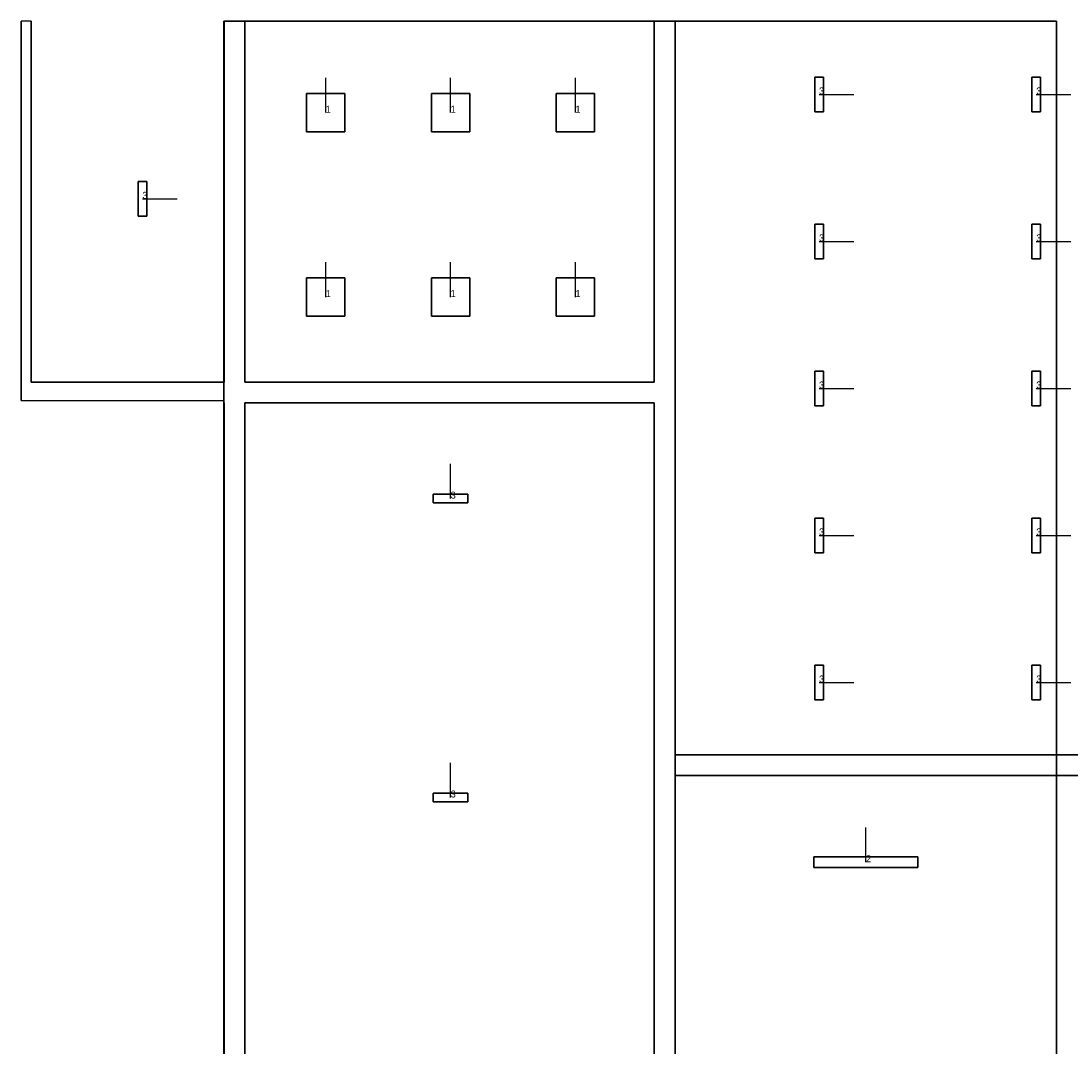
# Model space of a CAD drawing. Extents: x 85379 to 148397, y -489254 to -458533.
# Tile 4 of 5: x 99792 to 114929, y -473710 to -458933. Entities that reach past the tile are written whole.
import ezdxf

# ---------------------------------------------------------------- set-up
doc = ezdxf.new("R2010")
doc.units = 0
doc.header["$MEASUREMENT"] = 0
for name, color, linetype in [('DLXFURN', 5, 'Continuous'), ('DLXLUM', 2, 'Continuous'), ('DLXLUMEX', 2, 'Continuous')]:
    doc.layers.add(name, color=color, linetype=linetype)

# ---------------------------------------------------------------- blocks, each defined once
blk = doc.blocks.new('*U44')
at = {"color": 1}
blk.add_line((0, 0), (0, 500), dxfattribs=at)
for p, q in [((250, 62.5), (-250, 62.5)), ((-250, 62.5), (-250, -62.5)), ((-250, 62.5), (-250, -62.5)), ((-250, -62.5), (-250, 62.5)), ((-250, 62.5), (-250, 62.5)), ((250, 62.5), (-250, 62.5)), ((-250, 62.5), (-250, 62.5)), ((-250, 62.5), (250, 62.5)), ((-250, -62.5), (-250, 62.5)), ((-250, 62.5), (250, 62.5)), ((250, -62.5), (250, 62.5)), ((250, 62.5), (250, 62.5)), ((250, -62.5), (250, 62.5)), ((250, 62.5), (250, 62.5)), ((250, 62.5), (250, -62.5)), ((250, 62.5), (250, -62.5)), ((-250, -62.5), (250, -62.5)), ((-250, -62.5), (250, -62.5)), ((250, -62.5), (-250, -62.5)), ((-250, -62.5), (-250, -62.5)), ((-250, -62.5), (-250, -62.5)), ((250, -62.5), (-250, -62.5)), ((250, -62.5), (250, -62.5)), ((250, -62.5), (250, -62.5))]:
    blk.add_line(p, q)
at = {"layer": 'DLXLUMEX', "color": 7}
blk.add_text('3', height=100, dxfattribs=at).set_placement((0, 0))
blk = doc.blocks.new('*U55')
at = {"color": 1}
blk.add_line((0, 0), (0, 500), dxfattribs=at)
for p, q in [((250, 62.5), (-250, 62.5)), ((-250, 62.5), (-250, -62.5)), ((-250, 62.5), (-250, -62.5)), ((-250, -62.5), (-250, 62.5)), ((-250, 62.5), (-250, 62.5)), ((250, 62.5), (-250, 62.5)), ((-250, 62.5), (-250, 62.5)), ((-250, 62.5), (250, 62.5)), ((-250, -62.5), (-250, 62.5)), ((-250, 62.5), (250, 62.5)), ((250, -62.5), (250, 62.5)), ((250, 62.5), (250, 62.5)), ((250, -62.5), (250, 62.5)), ((250, 62.5), (250, 62.5)), ((250, 62.5), (250, -62.5)), ((250, 62.5), (250, -62.5)), ((-250, -62.5), (250, -62.5)), ((-250, -62.5), (250, -62.5)), ((250, -62.5), (-250, -62.5)), ((-250, -62.5), (-250, -62.5)), ((-250, -62.5), (-250, -62.5)), ((250, -62.5), (-250, -62.5)), ((250, -62.5), (250, -62.5)), ((250, -62.5), (250, -62.5))]:
    blk.add_line(p, q)
at = {"layer": 'DLXLUMEX', "color": 7}
blk.add_text('3', height=100, dxfattribs=at).set_placement((0, 0))
blk = doc.blocks.new('*U1')
at = {"color": 1}
blk.add_line((0, 0), (0, 500), dxfattribs=at)
for p, q in [((750, 75), (-750, 75)), ((-750, 75), (-750, -75)), ((-750, 75), (-750, -75)), ((-750, -75), (-750, 75)), ((-750, 75), (-750, 75)), ((750, 75), (-750, 75)), ((-750, 75), (-750, 75)), ((-750, 75), (750, 75)), ((-750, -75), (-750, 75)), ((-750, 75), (750, 75)), ((750, -75), (750, 75)), ((750, 75), (750, 75)), ((750, -75), (750, 75)), ((750, 75), (750, 75)), ((750, 75), (750, -75)), ((750, 75), (750, -75)), ((-750, -75), (750, -75)), ((-750, -75), (750, -75)), ((750, -75), (-750, -75)), ((-750, -75), (-750, -75)), ((-750, -75), (-750, -75)), ((750, -75), (-750, -75)), ((750, -75), (750, -75)), ((750, -75), (750, -75))]:
    blk.add_line(p, q)
at = {"layer": 'DLXLUMEX', "color": 7}
blk.add_text('2', height=100, dxfattribs=at).set_placement((0, 0))
blk = doc.blocks.new('*U6')
for p, q in [((62.5, 250), (-62.5, 250)), ((-62.5, 250), (-62.5, -250)), ((-62.5, 250), (-62.5, -250)), ((-62.5, -250), (-62.5, 250)), ((-62.5, 250), (-62.5, 250)), ((62.5, 250), (-62.5, 250)), ((-62.5, 250), (-62.5, 250)), ((-62.5, 250), (62.5, 250)), ((-62.5, -250), (-62.5, 250)), ((-62.5, 250), (62.5, 250)), ((62.5, -250), (62.5, 250)), ((62.5, 250), (62.5, 250)), ((62.5, -250), (62.5, 250)), ((62.5, 250), (62.5, 250)), ((62.5, 250), (62.5, -250)), ((62.5, 250), (62.5, -250)), ((-62.5, -250), (62.5, -250)), ((-62.5, -250), (-62.5, -250)), ((-62.5, -250), (62.5, -250)), ((62.5, -250), (-62.5, -250)), ((-62.5, -250), (-62.5, -250)), ((62.5, -250), (-62.5, -250)), ((62.5, -250), (62.5, -250)), ((62.5, -250), (62.5, -250))]:
    blk.add_line(p, q)
at = {"color": 1}
blk.add_line((0, 0), (500, 0), dxfattribs=at)
at = {"layer": 'DLXLUMEX', "color": 7}
blk.add_text('3', height=100, dxfattribs=at).set_placement((0, 0))
blk = doc.blocks.new('*U7')
for p, q in [((62.5, 250), (-62.5, 250)), ((-62.5, 250), (-62.5, -250)), ((-62.5, 250), (-62.5, -250)), ((-62.5, -250), (-62.5, 250)), ((-62.5, 250), (-62.5, 250)), ((62.5, 250), (-62.5, 250)), ((-62.5, 250), (-62.5, 250)), ((-62.5, 250), (62.5, 250)), ((-62.5, -250), (-62.5, 250)), ((-62.5, 250), (62.5, 250)), ((62.5, -250), (62.5, 250)), ((62.5, 250), (62.5, 250)), ((62.5, -250), (62.5, 250)), ((62.5, 250), (62.5, 250)), ((62.5, 250), (62.5, -250)), ((62.5, 250), (62.5, -250)), ((-62.5, -250), (62.5, -250)), ((-62.5, -250), (-62.5, -250)), ((-62.5, -250), (62.5, -250)), ((62.5, -250), (-62.5, -250)), ((-62.5, -250), (-62.5, -250)), ((62.5, -250), (-62.5, -250)), ((62.5, -250), (62.5, -250)), ((62.5, -250), (62.5, -250))]:
    blk.add_line(p, q)
at = {"color": 1}
blk.add_line((0, 0), (500, 0), dxfattribs=at)
at = {"layer": 'DLXLUMEX', "color": 7}
blk.add_text('3', height=100, dxfattribs=at).set_placement((0, 0))
blk = doc.blocks.new('*U8')
for p, q in [((62.5, 250), (-62.5, 250)), ((-62.5, 250), (-62.5, -250)), ((-62.5, 250), (-62.5, -250)), ((-62.5, -250), (-62.5, 250)), ((-62.5, 250), (-62.5, 250)), ((62.5, 250), (-62.5, 250)), ((-62.5, 250), (-62.5, 250)), ((-62.5, 250), (62.5, 250)), ((-62.5, -250), (-62.5, 250)), ((-62.5, 250), (62.5, 250)), ((62.5, -250), (62.5, 250)), ((62.5, 250), (62.5, 250)), ((62.5, -250), (62.5, 250)), ((62.5, 250), (62.5, 250)), ((62.5, 250), (62.5, -250)), ((62.5, 250), (62.5, -250)), ((-62.5, -250), (62.5, -250)), ((-62.5, -250), (-62.5, -250)), ((-62.5, -250), (62.5, -250)), ((62.5, -250), (-62.5, -250)), ((-62.5, -250), (-62.5, -250)), ((62.5, -250), (-62.5, -250)), ((62.5, -250), (62.5, -250)), ((62.5, -250), (62.5, -250))]:
    blk.add_line(p, q)
at = {"color": 1}
blk.add_line((0, 0), (500, 0), dxfattribs=at)
at = {"layer": 'DLXLUMEX', "color": 7}
blk.add_text('3', height=100, dxfattribs=at).set_placement((0, 0))
blk = doc.blocks.new('*U9')
for p, q in [((62.5, 250), (-62.5, 250)), ((-62.5, 250), (-62.5, -250)), ((-62.5, 250), (-62.5, -250)), ((-62.5, -250), (-62.5, 250)), ((-62.5, 250), (-62.5, 250)), ((62.5, 250), (-62.5, 250)), ((-62.5, 250), (-62.5, 250)), ((-62.5, 250), (62.5, 250)), ((-62.5, -250), (-62.5, 250)), ((-62.5, 250), (62.5, 250)), ((62.5, -250), (62.5, 250)), ((62.5, 250), (62.5, 250)), ((62.5, -250), (62.5, 250)), ((62.5, 250), (62.5, 250)), ((62.5, 250), (62.5, -250)), ((62.5, 250), (62.5, -250)), ((-62.5, -250), (62.5, -250)), ((-62.5, -250), (-62.5, -250)), ((-62.5, -250), (62.5, -250)), ((62.5, -250), (-62.5, -250)), ((-62.5, -250), (-62.5, -250)), ((62.5, -250), (-62.5, -250)), ((62.5, -250), (62.5, -250)), ((62.5, -250), (62.5, -250))]:
    blk.add_line(p, q)
at = {"color": 1}
blk.add_line((0, 0), (500, 0), dxfattribs=at)
at = {"layer": 'DLXLUMEX', "color": 7}
blk.add_text('3', height=100, dxfattribs=at).set_placement((0, 0))
blk = doc.blocks.new('*U10')
for p, q in [((62.5, 250), (-62.5, 250)), ((-62.5, 250), (-62.5, -250)), ((-62.5, 250), (-62.5, -250)), ((-62.5, -250), (-62.5, 250)), ((-62.5, 250), (-62.5, 250)), ((62.5, 250), (-62.5, 250)), ((-62.5, 250), (-62.5, 250)), ((-62.5, 250), (62.5, 250)), ((-62.5, -250), (-62.5, 250)), ((-62.5, 250), (62.5, 250)), ((62.5, -250), (62.5, 250)), ((62.5, 250), (62.5, 250)), ((62.5, -250), (62.5, 250)), ((62.5, 250), (62.5, 250)), ((62.5, 250), (62.5, -250)), ((62.5, 250), (62.5, -250)), ((-62.5, -250), (62.5, -250)), ((-62.5, -250), (-62.5, -250)), ((-62.5, -250), (62.5, -250)), ((62.5, -250), (-62.5, -250)), ((-62.5, -250), (-62.5, -250)), ((62.5, -250), (-62.5, -250)), ((62.5, -250), (62.5, -250)), ((62.5, -250), (62.5, -250))]:
    blk.add_line(p, q)
at = {"color": 1}
blk.add_line((0, 0), (500, 0), dxfattribs=at)
at = {"layer": 'DLXLUMEX', "color": 7}
blk.add_text('3', height=100, dxfattribs=at).set_placement((0, 0))
blk = doc.blocks.new('*U12')
for p, q in [((62.5, 250), (-62.5, 250)), ((-62.5, 250), (-62.5, -250)), ((-62.5, 250), (-62.5, -250)), ((-62.5, -250), (-62.5, 250)), ((-62.5, 250), (-62.5, 250)), ((62.5, 250), (-62.5, 250)), ((-62.5, 250), (-62.5, 250)), ((-62.5, 250), (62.5, 250)), ((-62.5, -250), (-62.5, 250)), ((-62.5, 250), (62.5, 250)), ((62.5, -250), (62.5, 250)), ((62.5, 250), (62.5, 250)), ((62.5, -250), (62.5, 250)), ((62.5, 250), (62.5, 250)), ((62.5, 250), (62.5, -250)), ((62.5, 250), (62.5, -250)), ((-62.5, -250), (62.5, -250)), ((-62.5, -250), (-62.5, -250)), ((-62.5, -250), (62.5, -250)), ((62.5, -250), (-62.5, -250)), ((-62.5, -250), (-62.5, -250)), ((62.5, -250), (-62.5, -250)), ((62.5, -250), (62.5, -250)), ((62.5, -250), (62.5, -250))]:
    blk.add_line(p, q)
at = {"color": 1}
blk.add_line((0, 0), (500, 0), dxfattribs=at)
at = {"layer": 'DLXLUMEX', "color": 7}
blk.add_text('3', height=100, dxfattribs=at).set_placement((0, 0))
blk = doc.blocks.new('*U13')
for p, q in [((62.5, 250), (-62.5, 250)), ((-62.5, 250), (-62.5, -250)), ((-62.5, 250), (-62.5, -250)), ((-62.5, -250), (-62.5, 250)), ((-62.5, 250), (-62.5, 250)), ((62.5, 250), (-62.5, 250)), ((-62.5, 250), (-62.5, 250)), ((-62.5, 250), (62.5, 250)), ((-62.5, -250), (-62.5, 250)), ((-62.5, 250), (62.5, 250)), ((62.5, -250), (62.5, 250)), ((62.5, 250), (62.5, 250)), ((62.5, -250), (62.5, 250)), ((62.5, 250), (62.5, 250)), ((62.5, 250), (62.5, -250)), ((62.5, 250), (62.5, -250)), ((-62.5, -250), (62.5, -250)), ((-62.5, -250), (-62.5, -250)), ((-62.5, -250), (62.5, -250)), ((62.5, -250), (-62.5, -250)), ((-62.5, -250), (-62.5, -250)), ((62.5, -250), (-62.5, -250)), ((62.5, -250), (62.5, -250)), ((62.5, -250), (62.5, -250))]:
    blk.add_line(p, q)
at = {"color": 1}
blk.add_line((0, 0), (500, 0), dxfattribs=at)
at = {"layer": 'DLXLUMEX', "color": 7}
blk.add_text('3', height=100, dxfattribs=at).set_placement((0, 0))
blk = doc.blocks.new('*U14')
for p, q in [((62.5, 250), (-62.5, 250)), ((-62.5, 250), (-62.5, -250)), ((-62.5, 250), (-62.5, -250)), ((-62.5, -250), (-62.5, 250)), ((-62.5, 250), (-62.5, 250)), ((62.5, 250), (-62.5, 250)), ((-62.5, 250), (-62.5, 250)), ((-62.5, 250), (62.5, 250)), ((-62.5, -250), (-62.5, 250)), ((-62.5, 250), (62.5, 250)), ((62.5, -250), (62.5, 250)), ((62.5, 250), (62.5, 250)), ((62.5, -250), (62.5, 250)), ((62.5, 250), (62.5, 250)), ((62.5, 250), (62.5, -250)), ((62.5, 250), (62.5, -250)), ((-62.5, -250), (62.5, -250)), ((-62.5, -250), (-62.5, -250)), ((-62.5, -250), (62.5, -250)), ((62.5, -250), (-62.5, -250)), ((-62.5, -250), (-62.5, -250)), ((62.5, -250), (-62.5, -250)), ((62.5, -250), (62.5, -250)), ((62.5, -250), (62.5, -250))]:
    blk.add_line(p, q)
at = {"color": 1}
blk.add_line((0, 0), (500, 0), dxfattribs=at)
at = {"layer": 'DLXLUMEX', "color": 7}
blk.add_text('3', height=100, dxfattribs=at).set_placement((0, 0))
blk = doc.blocks.new('*U15')
for p, q in [((62.5, 250), (-62.5, 250)), ((-62.5, 250), (-62.5, -250)), ((-62.5, 250), (-62.5, -250)), ((-62.5, -250), (-62.5, 250)), ((-62.5, 250), (-62.5, 250)), ((62.5, 250), (-62.5, 250)), ((-62.5, 250), (-62.5, 250)), ((-62.5, 250), (62.5, 250)), ((-62.5, -250), (-62.5, 250)), ((-62.5, 250), (62.5, 250)), ((62.5, -250), (62.5, 250)), ((62.5, 250), (62.5, 250)), ((62.5, -250), (62.5, 250)), ((62.5, 250), (62.5, 250)), ((62.5, 250), (62.5, -250)), ((62.5, 250), (62.5, -250)), ((-62.5, -250), (62.5, -250)), ((-62.5, -250), (-62.5, -250)), ((-62.5, -250), (62.5, -250)), ((62.5, -250), (-62.5, -250)), ((-62.5, -250), (-62.5, -250)), ((62.5, -250), (-62.5, -250)), ((62.5, -250), (62.5, -250)), ((62.5, -250), (62.5, -250))]:
    blk.add_line(p, q)
at = {"color": 1}
blk.add_line((0, 0), (500, 0), dxfattribs=at)
at = {"layer": 'DLXLUMEX', "color": 7}
blk.add_text('3', height=100, dxfattribs=at).set_placement((0, 0))
blk = doc.blocks.new('*U16')
for p, q in [((62.5, 250), (-62.5, 250)), ((-62.5, 250), (-62.5, -250)), ((-62.5, 250), (-62.5, -250)), ((-62.5, -250), (-62.5, 250)), ((-62.5, 250), (-62.5, 250)), ((62.5, 250), (-62.5, 250)), ((-62.5, 250), (-62.5, 250)), ((-62.5, 250), (62.5, 250)), ((-62.5, -250), (-62.5, 250)), ((-62.5, 250), (62.5, 250)), ((62.5, -250), (62.5, 250)), ((62.5, 250), (62.5, 250)), ((62.5, -250), (62.5, 250)), ((62.5, 250), (62.5, 250)), ((62.5, 250), (62.5, -250)), ((62.5, 250), (62.5, -250)), ((-62.5, -250), (62.5, -250)), ((-62.5, -250), (-62.5, -250)), ((-62.5, -250), (62.5, -250)), ((62.5, -250), (-62.5, -250)), ((-62.5, -250), (-62.5, -250)), ((62.5, -250), (-62.5, -250)), ((62.5, -250), (62.5, -250)), ((62.5, -250), (62.5, -250))]:
    blk.add_line(p, q)
at = {"color": 1}
blk.add_line((0, 0), (500, 0), dxfattribs=at)
at = {"layer": 'DLXLUMEX', "color": 7}
blk.add_text('3', height=100, dxfattribs=at).set_placement((0, 0))
blk = doc.blocks.new('*U23')
at = {"color": 1}
blk.add_line((0, 0), (0, 500), dxfattribs=at)
for p, q in [((276.5, 276.5), (-276.5, 276.5)), ((-276.5, 276.5), (-276.5, -276.5)), ((-276.5, 276.5), (-276.5, -276.5)), ((-276.5, -276.5), (-276.5, 276.5)), ((-276.5, 276.5), (-276.5, 276.5)), ((276.5, 276.5), (-276.5, 276.5)), ((-276.5, 276.5), (-276.5, 276.5)), ((-276.5, 276.5), (276.5, 276.5)), ((-276.5, -276.5), (-276.5, 276.5)), ((-276.5, 276.5), (276.5, 276.5)), ((276.5, -276.5), (276.5, 276.5)), ((276.5, 276.5), (276.5, 276.5)), ((276.5, -276.5), (276.5, 276.5)), ((276.5, 276.5), (276.5, 276.5)), ((276.5, 276.5), (276.5, -276.5)), ((276.5, 276.5), (276.5, -276.5)), ((-276.5, -276.5), (276.5, -276.5)), ((-276.5, -276.5), (276.5, -276.5)), ((276.5, -276.5), (-276.5, -276.5)), ((-276.5, -276.5), (-276.5, -276.5)), ((-276.5, -276.5), (-276.5, -276.5)), ((276.5, -276.5), (-276.5, -276.5)), ((276.5, -276.5), (276.5, -276.5)), ((276.5, -276.5), (276.5, -276.5))]:
    blk.add_line(p, q)
at = {"layer": 'DLXLUMEX', "color": 7}
blk.add_text('1', height=100, dxfattribs=at).set_placement((0, 0))
blk = doc.blocks.new('*U24')
at = {"color": 1}
blk.add_line((0, 0), (0, 500), dxfattribs=at)
for p, q in [((276.5, 276.5), (-276.5, 276.5)), ((-276.5, 276.5), (-276.5, -276.5)), ((-276.5, 276.5), (-276.5, -276.5)), ((-276.5, -276.5), (-276.5, 276.5)), ((-276.5, 276.5), (-276.5, 276.5)), ((276.5, 276.5), (-276.5, 276.5)), ((-276.5, 276.5), (-276.5, 276.5)), ((-276.5, 276.5), (276.5, 276.5)), ((-276.5, -276.5), (-276.5, 276.5)), ((-276.5, 276.5), (276.5, 276.5)), ((276.5, -276.5), (276.5, 276.5)), ((276.5, 276.5), (276.5, 276.5)), ((276.5, -276.5), (276.5, 276.5)), ((276.5, 276.5), (276.5, 276.5)), ((276.5, 276.5), (276.5, -276.5)), ((276.5, 276.5), (276.5, -276.5)), ((-276.5, -276.5), (276.5, -276.5)), ((-276.5, -276.5), (276.5, -276.5)), ((276.5, -276.5), (-276.5, -276.5)), ((-276.5, -276.5), (-276.5, -276.5)), ((-276.5, -276.5), (-276.5, -276.5)), ((276.5, -276.5), (-276.5, -276.5)), ((276.5, -276.5), (276.5, -276.5)), ((276.5, -276.5), (276.5, -276.5))]:
    blk.add_line(p, q)
at = {"layer": 'DLXLUMEX', "color": 7}
blk.add_text('1', height=100, dxfattribs=at).set_placement((0, 0))
blk = doc.blocks.new('*U25')
at = {"color": 1}
blk.add_line((0, 0), (0, 500), dxfattribs=at)
for p, q in [((276.5, 276.5), (-276.5, 276.5)), ((-276.5, 276.5), (-276.5, -276.5)), ((-276.5, 276.5), (-276.5, -276.5)), ((-276.5, -276.5), (-276.5, 276.5)), ((-276.5, 276.5), (-276.5, 276.5)), ((276.5, 276.5), (-276.5, 276.5)), ((-276.5, 276.5), (-276.5, 276.5)), ((-276.5, 276.5), (276.5, 276.5)), ((-276.5, -276.5), (-276.5, 276.5)), ((-276.5, 276.5), (276.5, 276.5)), ((276.5, -276.5), (276.5, 276.5)), ((276.5, 276.5), (276.5, 276.5)), ((276.5, -276.5), (276.5, 276.5)), ((276.5, 276.5), (276.5, 276.5)), ((276.5, 276.5), (276.5, -276.5)), ((276.5, 276.5), (276.5, -276.5)), ((-276.5, -276.5), (276.5, -276.5)), ((-276.5, -276.5), (276.5, -276.5)), ((276.5, -276.5), (-276.5, -276.5)), ((-276.5, -276.5), (-276.5, -276.5)), ((-276.5, -276.5), (-276.5, -276.5)), ((276.5, -276.5), (-276.5, -276.5)), ((276.5, -276.5), (276.5, -276.5)), ((276.5, -276.5), (276.5, -276.5))]:
    blk.add_line(p, q)
at = {"layer": 'DLXLUMEX', "color": 7}
blk.add_text('1', height=100, dxfattribs=at).set_placement((0, 0))
blk = doc.blocks.new('*U26')
at = {"color": 1}
blk.add_line((0, 0), (0, 500), dxfattribs=at)
for p, q in [((276.5, 276.5), (-276.5, 276.5)), ((-276.5, 276.5), (-276.5, -276.5)), ((-276.5, 276.5), (-276.5, -276.5)), ((-276.5, -276.5), (-276.5, 276.5)), ((-276.5, 276.5), (-276.5, 276.5)), ((276.5, 276.5), (-276.5, 276.5)), ((-276.5, 276.5), (-276.5, 276.5)), ((-276.5, 276.5), (276.5, 276.5)), ((-276.5, -276.5), (-276.5, 276.5)), ((-276.5, 276.5), (276.5, 276.5)), ((276.5, -276.5), (276.5, 276.5)), ((276.5, 276.5), (276.5, 276.5)), ((276.5, -276.5), (276.5, 276.5)), ((276.5, 276.5), (276.5, 276.5)), ((276.5, 276.5), (276.5, -276.5)), ((276.5, 276.5), (276.5, -276.5)), ((-276.5, -276.5), (276.5, -276.5)), ((-276.5, -276.5), (276.5, -276.5)), ((276.5, -276.5), (-276.5, -276.5)), ((-276.5, -276.5), (-276.5, -276.5)), ((-276.5, -276.5), (-276.5, -276.5)), ((276.5, -276.5), (-276.5, -276.5)), ((276.5, -276.5), (276.5, -276.5)), ((276.5, -276.5), (276.5, -276.5))]:
    blk.add_line(p, q)
at = {"layer": 'DLXLUMEX', "color": 7}
blk.add_text('1', height=100, dxfattribs=at).set_placement((0, 0))
blk = doc.blocks.new('*U27')
at = {"color": 1}
blk.add_line((0, 0), (0, 500), dxfattribs=at)
for p, q in [((276.5, 276.5), (-276.5, 276.5)), ((-276.5, 276.5), (-276.5, -276.5)), ((-276.5, 276.5), (-276.5, -276.5)), ((-276.5, -276.5), (-276.5, 276.5)), ((-276.5, 276.5), (-276.5, 276.5)), ((276.5, 276.5), (-276.5, 276.5)), ((-276.5, 276.5), (-276.5, 276.5)), ((-276.5, 276.5), (276.5, 276.5)), ((-276.5, -276.5), (-276.5, 276.5)), ((-276.5, 276.5), (276.5, 276.5)), ((276.5, -276.5), (276.5, 276.5)), ((276.5, 276.5), (276.5, 276.5)), ((276.5, -276.5), (276.5, 276.5)), ((276.5, 276.5), (276.5, 276.5)), ((276.5, 276.5), (276.5, -276.5)), ((276.5, 276.5), (276.5, -276.5)), ((-276.5, -276.5), (276.5, -276.5)), ((-276.5, -276.5), (276.5, -276.5)), ((276.5, -276.5), (-276.5, -276.5)), ((-276.5, -276.5), (-276.5, -276.5)), ((-276.5, -276.5), (-276.5, -276.5)), ((276.5, -276.5), (-276.5, -276.5)), ((276.5, -276.5), (276.5, -276.5)), ((276.5, -276.5), (276.5, -276.5))]:
    blk.add_line(p, q)
at = {"layer": 'DLXLUMEX', "color": 7}
blk.add_text('1', height=100, dxfattribs=at).set_placement((0, 0))
blk = doc.blocks.new('*U28')
at = {"color": 1}
blk.add_line((0, 0), (0, 500), dxfattribs=at)
for p, q in [((276.5, 276.5), (-276.5, 276.5)), ((-276.5, 276.5), (-276.5, -276.5)), ((-276.5, 276.5), (-276.5, -276.5)), ((-276.5, -276.5), (-276.5, 276.5)), ((-276.5, 276.5), (-276.5, 276.5)), ((276.5, 276.5), (-276.5, 276.5)), ((-276.5, 276.5), (-276.5, 276.5)), ((-276.5, 276.5), (276.5, 276.5)), ((-276.5, -276.5), (-276.5, 276.5)), ((-276.5, 276.5), (276.5, 276.5)), ((276.5, -276.5), (276.5, 276.5)), ((276.5, 276.5), (276.5, 276.5)), ((276.5, -276.5), (276.5, 276.5)), ((276.5, 276.5), (276.5, 276.5)), ((276.5, 276.5), (276.5, -276.5)), ((276.5, 276.5), (276.5, -276.5)), ((-276.5, -276.5), (276.5, -276.5)), ((-276.5, -276.5), (276.5, -276.5)), ((276.5, -276.5), (-276.5, -276.5)), ((-276.5, -276.5), (-276.5, -276.5)), ((-276.5, -276.5), (-276.5, -276.5)), ((276.5, -276.5), (-276.5, -276.5)), ((276.5, -276.5), (276.5, -276.5)), ((276.5, -276.5), (276.5, -276.5))]:
    blk.add_line(p, q)
at = {"layer": 'DLXLUMEX', "color": 7}
blk.add_text('1', height=100, dxfattribs=at).set_placement((0, 0))
blk = doc.blocks.new('*U29')
for p, q in [((62.5, 250), (-62.5, 250)), ((-62.5, 250), (-62.5, -250)), ((-62.5, 250), (-62.5, -250)), ((-62.5, -250), (-62.5, 250)), ((-62.5, 250), (-62.5, 250)), ((62.5, 250), (-62.5, 250)), ((-62.5, 250), (-62.5, 250)), ((-62.5, 250), (62.5, 250)), ((-62.5, -250), (-62.5, 250)), ((-62.5, 250), (62.5, 250)), ((62.5, -250), (62.5, 250)), ((62.5, 250), (62.5, 250)), ((62.5, -250), (62.5, 250)), ((62.5, 250), (62.5, 250)), ((62.5, 250), (62.5, -250)), ((62.5, 250), (62.5, -250)), ((-62.5, -250), (62.5, -250)), ((-62.5, -250), (-62.5, -250)), ((-62.5, -250), (62.5, -250)), ((62.5, -250), (-62.5, -250)), ((-62.5, -250), (-62.5, -250)), ((62.5, -250), (-62.5, -250)), ((62.5, -250), (62.5, -250)), ((62.5, -250), (62.5, -250))]:
    blk.add_line(p, q)
at = {"color": 1}
blk.add_line((0, 0), (500, 0), dxfattribs=at)
at = {"layer": 'DLXLUMEX', "color": 7}
blk.add_text('3', height=100, dxfattribs=at).set_placement((0, 0))
blk = doc.blocks.new('*U64')
for p, q in [((-986, 5006), (-986, -465)), ((-838, 5006), (-986, 5006)), ((-986, -465), (-986, 5006)), ((-986, 5006), (-986, 5006)), ((-986, 5006), (-986, -465)), ((-838, -200), (-838, 5006)), ((-838, 5006), (-838, 5006)), ((-838, 5006), (-838, -200)), ((-838, -200), (-838, 5006)), ((2242, 5006), (1942, 5006)), ((1942, 5006), (1942, -200)), ((1942, 5006), (1942, 5006)), ((1942, 5006), (1942, -200)), ((1942, -200), (1942, 5006)), ((2242, -200), (2242, 5006)), ((2242, 5006), (2242, 5006)), ((2242, 5006), (2242, -200)), ((2242, -200), (2242, 5006)), ((8142, 5006), (8142, -200)), ((8442, 5006), (8142, 5006)), ((8142, 5006), (8142, 5006)), ((8142, 5006), (8142, -200)), ((8142, -200), (8142, 5006)), ((8442, -500), (8442, 5006)), ((8442, 5006), (8442, 5006)), ((8442, 5006), (8442, -500)), ((8442, -500), (8442, 5006)), ((1942, -200), (-838, -200)), ((-838, -200), (-838, -200)), ((-838, -200), (1942, -200)), ((1942, -200), (-838, -200)), ((-838, -200), (-838, -200)), ((1942, -200), (1942, -200)), ((1942, -200), (1942, -200)), ((2242, -200), (2242, -200)), ((2242, -200), (8142, -200)), ((8142, -200), (2242, -200)), ((8142, -200), (2242, -200)), ((2242, -200), (2242, -200)), ((8142, -200), (8142, -200)), ((8142, -200), (8142, -200)), ((-986, -465), (1940, -465)), ((-986, -465), (-986, -465)), ((1940, -465), (1940, -500)), ((1940, -500), (1942, -500)), ((1940, -500), (1940, -500)), ((1940, -500), (1942, -500)), ((1942, -500), (1940, -500)), ((1942, -500), (1942, -24985)), ((1942, -24985), (1942, -500)), ((1942, -500), (1942, -500)), ((1942, -500), (1942, -24985)), ((1942, -500), (1942, -500)), ((2242, -500), (2242, -500)), ((2242, -500), (2242, -25165)), ((2242, -25165), (2242, -500)), ((2242, -500), (8142, -500)), ((8142, -500), (2242, -500)), ((2242, -500), (2242, -500)), ((2242, -500), (8142, -500)), ((2242, -25165), (2242, -500)), ((8142, -500), (8142, -500)), ((8142, -500), (8142, -25165)), ((8142, -25165), (8142, -500)), ((8142, -500), (8142, -500)), ((8142, -500), (8142, -25165)), ((8442, -25015), (8442, -500)), ((8442, -500), (8442, -500)), ((8442, -500), (8442, -25015)), ((8442, -25015), (8442, -500)), ((8442, -500), (8442, -500))]:
    blk.add_line(p, q)
blk = doc.blocks.new('*U65')
for p, q in [((4337, 10781), (4337, 202)), ((4537, 10781), (4337, 10781)), ((4337, 10781), (4337, 10781)), ((4337, 10781), (4337, 202)), ((4337, 202), (4337, 10781)), ((4537, -98), (4537, 10781)), ((4537, 10781), (4537, 10781)), ((4537, 10781), (4537, -98)), ((4537, -98), (4537, 10781)), ((4337, 202), (-2718, 200)), ((-2718, 200), (4337, 202)), ((4337, 202), (-2718, 200)), ((-2718, 200), (-2718, -98)), ((-2718, -98), (-2718, 200)), ((-2718, 200), (-2718, 200)), ((-2718, 200), (-2718, 200)), ((-2718, 200), (-2718, -98)), ((4337, 202), (4337, 202)), ((4337, 202), (4337, 202)), ((-2718, -98), (-2718, -98)), ((-2718, -98), (4537, -98)), ((4537, -98), (-2718, -98)), ((-2718, -98), (-2718, -98)), ((-2718, -98), (4537, -98)), ((4537, -98), (4537, -98)), ((4537, -98), (4537, -98))]:
    blk.add_line(p, q)
blk = doc.blocks.new('*U68')
for p, q in [((-6000, 15025), (-6000, 9554)), ((6000, 15025), (-6000, 15025)), ((-6000, 15025), (-6000, 9554)), ((-6000, 9554), (-6000, 15025)), ((-6000, 15025), (-6000, 15025)), ((-6000, 15025), (6000, 15025)), ((-6000, 9554), (-6000, 15025)), ((6000, -15221), (6000, 15025)), ((6000, 15025), (6000, -15221)), ((-6000, 9554), (-6000, -15146)), ((-6000, 9554), (-6000, 9554)), ((-6000, -15146), (-6000, 9554))]:
    blk.add_line(p, q)

msp = doc.modelspace()

# ---------------------------------------------------------------- block references
at = {"layer": 'DLXFURN'}
for name, p in [('*U64', (100778, -463939, -60)), ('*U68', (108718, -473958, -60)), ('*U65', (111938, -469714, -60))]:
    msp.add_blockref(name, p, dxfattribs=at)
at = {"layer": 'DLXLUM'}
for name, p in [('*U24', (104184, -460254, -60)), ('*U26', (105984, -460254, -60)), ('*U28', (107784, -460254, -60)), ('*U10', (111296, -459991, -60)), ('*U16', (114428, -459991, -60)), ('*U29', (101542, -461496, -60)), ('*U9', (111296, -462110, -60)), ('*U15', (114428, -462110, -60)), ('*U23', (104184, -462912, -60)), ('*U25', (105984, -462912, -60)), ('*U27', (107784, -462912, -60)), ('*U8', (111296, -464230, -60)), ('*U14', (114428, -464230, -60)), ('*U55', (105985, -465818, -60)), ('*U7', (111296, -466349, -60)), ('*U13', (114428, -466349, -60)), ('*U6', (111296, -468469, -60)), ('*U12', (114428, -468469, -60)), ('*U44', (105985, -470127, -60)), ('*U1', (111973, -471060, -60))]:
    msp.add_blockref(name, p, dxfattribs=at)

doc.saveas('drawing.dxf')
